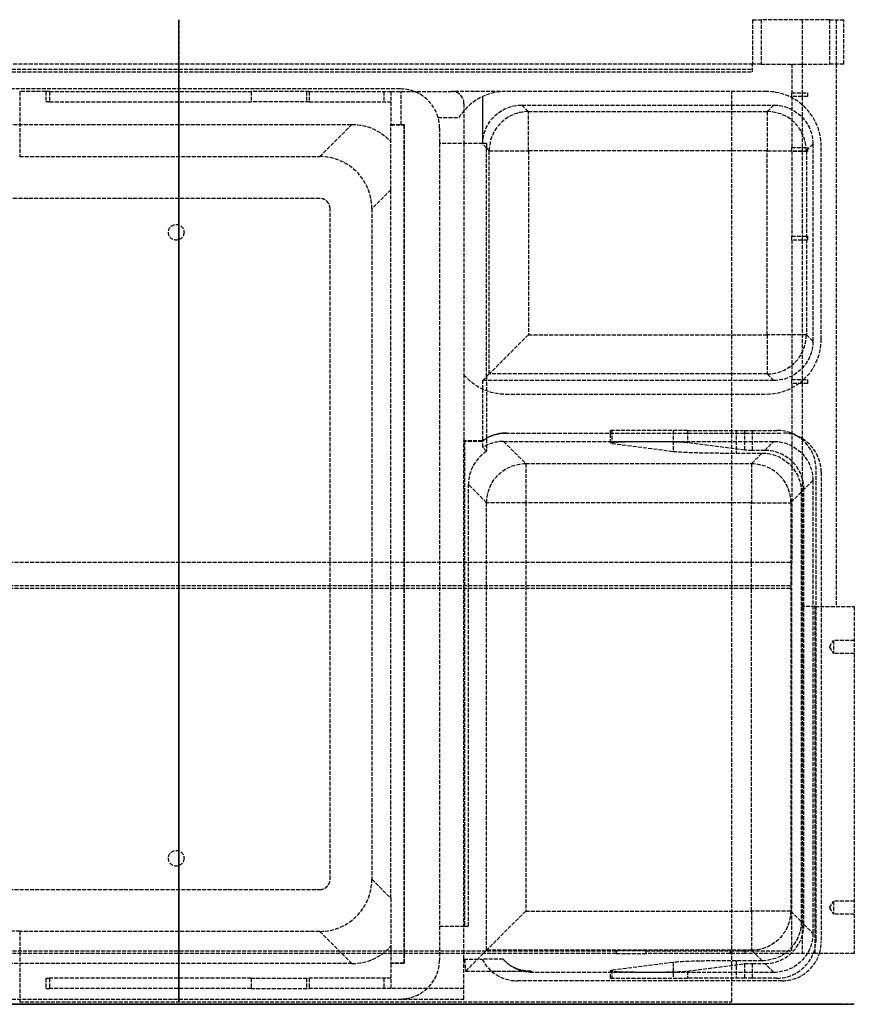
# Model space of a CAD drawing. Header units: millimetres. Extents: x -259 to 259, y 0 to 378.
# Tile 2 of 2: x -61 to 259, y 0 to 378. Entities that reach past the tile are written whole.
import ezdxf

# ---------------------------------------------------------------- set-up
doc = ezdxf.new("R2010")
doc.units = ezdxf.units.MM
doc.header["$LTSCALE"] = 10
doc.linetypes.add('ALLCAD_Strich', pattern=[0.2, 0.15, -0.05])
for name, color, linetype in [('BESCH_KONT_sich_schn_ansi_2d', 40, 'Continuous'), ('BESCH_KONT_sich_schn_grun_2d', 10, 'Continuous'), ('BESCH_KONT_sich_schn_seit_2d', 160, 'Continuous')]:
    doc.layers.add(name, color=color, linetype=linetype)

msp = doc.modelspace()

# ---------------------------------------------------------------- linework, layer by layer
at = {"layer": 'BESCH_KONT_sich_schn_ansi_2d', "linetype": 'ALLCAD_Strich'}
for p, q in [((-235, 0, 462), (235, 0, 462)), ((-233.97, 0, 405), (109.32, 0, 405)), ((84.97, 0, 355), (-233.97, 0, 355)), ((235, 0, 414), (-227, 0, 414)), ((220, 0, 411), (-220, 0, 411)), ((-217.15, 0, 463), (217.15, 0, 463)), ((-217, 0, 387), (220, 0, 387)), ((-61, 0), (-203.01, 0)), ((-61, 0, 1.25), (-203.01, 0, 1.25)), ((-203.01, 0, 4.25), (54.06, 0, 4.25)), ((167.71, 0, 435), (-167.71, 0, 435)), ((212, 0), (-61, 0)), ((-61, 0, 1.25), (212, 0, 1.25)), ((-61, 0), (-61, 0, 1.25)), ((-53.51, 0, 0), (-53.51, 0, 0)), ((-53.51, 0, 0.01), (-53.51, 0, 0.01)), ((-53.51, 0, 0), (-53.51, 0, 0.01)), ((-53.51, 0, 0), (-53.51, 0, 0)), ((-53.51, 0, 0.01), (-53.51, 0, 0)), ((-53.51, 0, 0.01), (-53.51, 0, 0.01)), ((-53.51, 0, 0.01), (-53.51, 0, 0)), ((-53.5, 0, 0), (-53.5, 0, 0.01)), ((-53.5, 0, 0), (-53.5, 0, 0.01)), ((-53.5, 0, 0.01), (-53.5, 0, 0.01)), ((-53.5, 0, 0.01), (-53.5, 0, 0)), ((-53.5, 0, 0.01), (-53.5, 0, 0.01)), ((-53.5, 0, 0), (-53.5, 0, 0)), ((-53.5, 0, 0), (-53.5, 0, 0.01)), ((-53.5, 0, 0), (-53.5, 0, 0)), ((-53.5, 0, 0), (-53.5, 0, 0)), ((-53.5, 0, 0), (-53.5, 0, 0)), ((-53.5, 0, 0.01), (-53.5, 0, 0.01)), ((-53.5, 0, 0.01), (-53.5, 0, 0.01)), ((-53.49, 0, 0), (-53.49, 0, 0)), ((-53.49, 0, 0.01), (-53.49, 0, 0.01)), ((-53.49, 0, 0), (-53.49, 0, 0)), ((-53.49, 0, 0.01), (-53.49, 0, 0)), ((-53.49, 0, 0.01), (-53.49, 0, 0.01)), ((-53.49, 0, 0.01), (-53.49, 0, 0)), ((-53.49, 0, 0), (-53.49, 0, 0.01)), ((-51, 0, 36.25), (-51, 0, 1.25)), ((27.72, 0, 283.28), (-49.53, 0, 45.52)), ((-4, 0), (-4, 0, 1.25)), ((2, 0), (2, 0, 1.25)), ((49, 0, 37.17), (78.67, 0, 205.46)), ((49, 0, 1.25), (49, 0, 37.17)), ((81.32, 0, 310.01), (50.02, 0, 303.36)), ((56.87, 0, 81.79), (54.06, 0, 1.25)), ((54.06, 0, 1.25), (54.06, 0, 4.25)), ((64.71, 0, 306.48), (56.87, 0, 81.79)), ((58, 0, 1.25), (58, 0, 4.25)), ((66.41, 0, 355), (64.71, 0, 306.48)), ((74.04, 0, 1.25), (81.15, 0, 204.8)), ((78.67, 0, 205.46), (109.32, 0, 197.25)), ((81.15, 0, 204.8), (81.32, 0, 209.55)), ((81.32, 0, 349.3), (81.32, 0, 310.01)), ((81.32, 0, 349.3), (81.32, 0, 355)), ((109.32, 0, 355.25), (81.32, 0, 349.3)), ((81.32, 0, 310.01), (81.32, 0, 204.75)), ((109.32, 0, 400), (84.97, 0, 400)), ((84.97, 0, 400), (84.97, 0, 355)), ((99.97, 0, 355), (84.97, 0, 355)), ((84.97, 0, 400), (84.97, 0, 405)), ((86.23, 0, 350.34), (86.4, 0, 355)), ((99.41, 0, 400), (99.41, 0, 405)), ((99.97, 0, 355), (99.97, 0, 400)), ((99.97, 0, 355), (99.97, 0, 353.26)), ((104.62, 0, 198.51), (104.62, 0, 354.25)), ((107.45, 0, 400), (107.45, 0, 405)), ((109.32, 0, 197.25), (109.32, 0, 355.25)), ((109.32, 0, 405), (109.32, 0, 400)), ((109.32, 0, 405), (116.32, 0, 405)), ((109.63, 0, 396.04), (109.32, 0, 405)), ((109.32, 0, 355.25), (111.04, 0, 355.62)), ((109.49, 0, 400), (109.32, 0, 400)), ((116.32, 0, 400), (109.49, 0, 400)), ((109.63, 0, 396.04), (124.32, 0, 396.04)), ((110.02, 0, 384.75), (109.63, 0, 396.04)), ((110.02, 0, 384.75), (118.03, 0, 155.48)), ((110.02, 0, 384.75), (135.08, 0, 384.75)), ((117.99, 0, 357.09), (111.04, 0, 355.62)), ((116.32, 0, 399), (116.32, 0, 405)), ((129.71, 0, 399), (116.32, 0, 399)), ((116.32, 0, 405), (129.71, 0, 405)), ((117.99, 0, 357.09), (116.53, 0, 399)), ((117.99, 0, 357.09), (119.02, 0, 327.48)), ((219.61, 0, 155.48), (118.03, 0, 155.48)), ((225.62, 0, 327.48), (119.02, 0, 327.48)), ((124.32, 0, 396.04), (124.32, 0, 399)), ((124.52, 0, 399), (133.02, 0, 155.48)), ((125.32, 0, 399), (125.32, 0, 405)), ((129.71, 0, 399), (129.71, 0, 405)), ((231.32, 0, 399), (129.71, 0, 399)), ((231.32, 0, 405), (129.71, 0, 405)), ((131.52, 0, 399), (134.02, 0, 327.48)), ((133.02, 0, 141), (219.61, 0, 141)), ((133.02, 0, 155.48), (133.02, 0, 141)), ((134.02, 0, 313), (225.62, 0, 313)), ((134.02, 0, 313), (134.02, 0, 327.48)), ((166.09, 0, 377.12), (189.56, 0, 289.53)), ((211.42, 0, 461.19), (179.18, 0, 438.62)), ((216.95, 0, 303.22), (195.07, 0, 384.88)), ((212, 0), (212, 0, 1.25)), ((213.71, 0, 271), (229.35, 0, 271)), ((244, 0, 463), (217.15, 0, 463)), ((223.65, 0, 271), (219.61, 0, 155.48)), ((219.61, 0, 155.48), (219.61, 0, 141)), ((229.35, 0, 301), (219.85, 0, 301)), ((220, 0, 467), (220, 0, 463)), ((220, 0, 405), (220, 0, 387)), ((220, 0, 414), (220, 0, 411)), ((220, 0, 411), (220, 0, 405)), ((220, 0, 463), (220, 0, 414)), ((223.27, 0, 469.99), (244, 0, 468.13)), ((228.12, 0, 399), (224.69, 0, 301)), ((225.32, 0, 405), (225.32, 0, 399)), ((225.62, 0, 327.48), (225.62, 0, 313)), ((229.35, 0, 301), (244.35, 0, 301)), ((229.35, 0, 301), (229.35, 0, 271)), ((244.35, 0, 271), (229.35, 0, 271)), ((246.32, 0, 399), (231.32, 0, 399)), ((231.32, 0, 405), (246.32, 0, 405)), ((231.32, 0, 405), (231.32, 0, 399)), ((234.6, 0, 155.48), (238.64, 0, 271)), ((235, 0, 463), (235, 0, 414)), ((235, 0, 422), (239, 0, 422)), ((239, 0, 405), (239, 0, 426.5)), ((239, 0, 426.5), (259, 0, 426.5)), ((239, 0, 461), (239, 0, 426.5)), ((252, 0, 461), (239, 0, 461)), ((252, 0, 447), (239, 0, 447)), ((239.69, 0, 301), (243.11, 0, 399)), ((241, 0, 463), (241, 0, 461)), ((259, 0, 469.5), (244, 0, 469.5)), ((244, 0, 469.5), (244, 0, 463)), ((244, 0, 463), (252, 0, 463)), ((244, 0, 468.13), (249.48, 0, 467.63)), ((244.35, 0, 271), (244.35, 0, 301)), ((246.32, 0, 399), (246.32, 0, 405)), ((249.5, 0, 448), (251, 0, 450.5)), ((249.5, 0, 448), (251, 0, 445.5)), ((251, 0, 450.5), (251, 0, 448)), ((251, 0, 448), (251, 0, 445.5)), ((259, 0, 445.5), (251, 0, 445.5)), ((259, 0, 450.5), (251, 0, 450.5)), ((252, 0, 463), (252, 0, 461)), ((252, 0, 461), (252, 0, 447)), ((259, 0, 469.5), (259, 0, 426.5))]:
    msp.add_line(p, q, dxfattribs=at)
at = {"layer": 'BESCH_KONT_sich_schn_ansi_2d', "linetype": 'ALLCAD_Strich', "extrusion": (0, 1, 0)}
for centre, radius, start, end in [((53.51, 0.01), 0.00271, 0, 90), ((53.51, 0), 0.00271, 270, 0), ((53.51, 0.01), 0.00116, 90, 180), ((53.51, 0), 0.00116, 180, 270), ((53.49, 0.01), 0.00271, 0, 90), ((53.49, 0), 0.00271, 270, 0), ((53.5, 0.01), 0.00093, 90, 180), ((53.5, 0.01), 0.00093, 180, 270), ((53.49, 0.01), 0.00116, 90, 180), ((53.49, 0), 0.00116, 180, 270), ((-86.32, 345.25), 5, 360, 78), ((-133.02, 156), 15, 270, 358), ((-134.02, 328), 15, 270, 358), ((-217.15, 453), 10, 55, 90), ((-219.85, 304), 3, 270, 345), ((-219.61, 156), 15, 182, 270), ((-223, 467), 3, 0, 95.1325), ((-225.62, 328), 15, 182, 270), ((-252, 466), 3, 32.9871, 270)]:
    msp.add_arc(centre, radius, start, end, dxfattribs=at)
at = {"layer": 'BESCH_KONT_sich_schn_ansi_2d', "linetype": 'ALLCAD_Strich', "extrusion": (0, -1, 0)}
for centre, radius, start, end in [((-53.51, 0), 0.00116, 180, 270), ((-53.51, 0.01), 0.00116, 90, 180), ((-53.51, 0), 0.00271, 270, 0), ((-53.51, 0.01), 0.00271, 0, 90), ((-53.5, 0.01), 0.00217, 270, 0), ((-53.5, 0.01), 0.00217, 0, 90), ((-53.49, 0), 0.00116, 180, 270), ((-53.49, 0.01), 0.00116, 90, 180), ((-53.49, 0), 0.00271, 270, 0), ((-53.49, 0.01), 0.00271, 0, 90), ((-21, 36.25), 30, 162, 180), ((56.25, 274.01), 30, 102, 162), ((180.58, 381), 15, 15, 195), ((167.71, 455), 20, 270, 305), ((213.71, 296), 25, 195, 270)]:
    msp.add_arc(centre, radius, start, end, dxfattribs=at)
for centre, major_axis, start_param, end_param in [((133.02, 0, 156), (-14.99, 0, -0.52), 0, 1.569578), ((225.62, 0, 328), (-14.99, 0, 0.52), 1.572014, 3.141593)]:
    msp.add_ellipse(centre, major_axis=major_axis, ratio=0.034878, start_param=start_param, end_param=end_param, dxfattribs=at)
at = {"layer": 'BESCH_KONT_sich_schn_ansi_2d', "linetype": 'ALLCAD_Strich', "extrusion": (0, 1, 0)}
for centre, major_axis, start_param, end_param in [((134.02, 0, 328), (14.99, 0, 0.52), 1.572014, 3.141593), ((219.61, 0, 156), (14.99, 0, -0.52), 0, 1.569578)]:
    msp.add_ellipse(centre, major_axis=major_axis, ratio=0.034878, start_param=start_param, end_param=end_param, dxfattribs=at)
at = {"layer": 'BESCH_KONT_sich_schn_ansi_2d', "linetype": 'ALLCAD_Strich'}
for points, knots in [([(54.06, 0, 4.25), (54.23, 0, 4.25), (54.57, 0, 4.25), (55, 0, 4.25), (55.41, 0, 4.25), (55.73, 0, 4.25), (56.11, 0, 4.25), (56.39, 0, 4.25), (56.73, 0, 4.25), (56.97, 0, 4.25), (57.24, 0, 4.25), (57.43, 0, 4.25), (57.64, 0, 4.25), (57.77, 0, 4.25), (57.89, 0, 4.25), (57.98, 0, 4.25), (58, 0, 4.25), (58, 0, 4.25)], [-3.926382, -3.926382, -3.926382, -3.926382, -3.795584, -3.664785, -3.599386, -3.468588, -3.403189, -3.272391, -3.206992, -3.076194, -3.010794, -2.879996, -2.814597, -2.683799, -2.6184, -2.487602, -2.356803, -2.356803, -2.356803, -2.356803]), ([(135.08, 0, 384.75), (135.07, 0, 384.76), (135.07, 0, 384.77), (132.97, 0, 386.93), (130.86, 0, 389.14), (127.24, 0, 392.93), (125.67, 0, 394.59), (124.32, 0, 396.04)], [-1.65063, -1.65063, -1.65063, -1.65063, -1.648226, -1.648226, -0.745624, -0.745624, 0.002404, 0.002404, 0.002404, 0.002404]), ([(125.33, 0, 405), (125.37, 0, 404.14), (125.41, 0, 403.28), (125.45, 0, 402.42), (125.5, 0, 401.28), (125.55, 0, 400.14), (125.6, 0, 399)], [-2.101932, -2.101932, -2.101932, -2.101932, -1.8431983, -1.8431983, -1.8431983, -1.5013153, -1.5013153, -1.5013153, -1.5013153])]:
    msp.add_open_spline(points, degree=3, knots=knots, dxfattribs=at)
for points in [[(116.49, 0, 400), (116.43, 0, 400), (116.38, 0, 400), (116.32, 0, 400)], [(116.53, 0, 399), (116.52, 0, 399.33), (116.5, 0, 399.67), (116.49, 0, 400)], [(135.45, 0, 396.04), (135.33, 0, 392.28), (135.21, 0, 388.52), (135.08, 0, 384.75)], [(135.45, 0, 396.04), (135.48, 0, 397.03), (135.51, 0, 398.01), (135.54, 0, 399)]]:
    msp.add_open_spline(points, degree=3, dxfattribs=at)
at = {"layer": 'BESCH_KONT_sich_schn_grun_2d', "linetype": 'ALLCAD_Strich'}
for p, q in [((220, 377.53), (220, 360.53)), ((220, 377.53), (223.27, 377.53)), ((249.48, 377.53), (223.27, 377.53)), ((223.27, 377.53), (223.27, 360.53)), ((239, 377.53), (239, 360.53)), ((249.48, 377.53), (255, 377.53)), ((249.48, 377.53), (249.48, 360.53)), ((252, 377.53), (252, 360.53)), ((255, 360.53), (255, 377.53)), ((220, 360.53), (-220, 360.53)), ((220, 357.53), (220, 360.53)), ((223.27, 360.53), (220, 360.53)), ((223.27, 360.53), (249.48, 360.53)), ((235, 360.53), (235, 349.53)), ((239, 360.53), (239, 349.53)), ((255, 360.53), (249.48, 360.53)), ((252, 360.53), (252, 152.53)), ((-220, 358.53), (220, 358.53)), ((-220, 357.53), (220, 357.53)), ((84.97, 350.97), (-233.97, 350.97)), ((-51, 350), (-61, 350)), ((-61, 350), (-61, 325.04)), ((-49.53, 350), (-51, 350)), ((-51, 350), (-51, 346)), ((-49.53, 350), (27.72, 350)), ((-49.53, 350), (-49.53, 346)), ((50.02, 350), (27.72, 350)), ((27.72, 350), (27.72, 346)), ((49, 350), (49, 346)), ((50.02, 350), (50.02, 346)), ((50.02, 350), (81.32, 350)), ((78.67, 350), (78.67, 346)), ((81.32, 350), (81.32, 337.4)), ((81.32, 350), (85.28, 350)), ((85.28, 350), (104.62, 350)), ((85.28, 337.23), (85.28, 350)), ((125.32, 350), (104.62, 350)), ((116.49, 348.06), (116.49, 330)), ((116.53, 330), (116.53, 348.07)), ((225.32, 350), (125.32, 350)), ((212, 9.03), (212, 350)), ((235, 349.53), (241, 349.53)), ((235, 348.03), (235, 349.53)), ((241, 348.03), (235, 348.03)), ((235, 348.03), (235, 328.53)), ((239, 349.53), (239, 348.03)), ((239, 348.03), (239, 328.53)), ((241, 349.53), (241, 348.03)), ((-49.53, 346), (-51, 346)), ((-49.53, 346), (27.72, 346)), ((50.02, 346), (27.72, 346)), ((50.02, 346), (81.32, 346)), ((109.32, 345.3), (109.32, 330)), ((131.52, 344.79), (228.12, 344.79)), ((131.52, 344.79), (134.02, 342.29)), ((225.62, 342.29), (228.12, 344.79)), ((99.41, 340.03), (107.45, 340.03)), ((134.02, 327.3), (134.02, 342.29)), ((134.02, 342.29), (225.62, 342.29)), ((225.62, 342.29), (225.62, 327.3)), ((-215.41, 337.4), (66.41, 337.4)), ((54.06, 325.04), (66.41, 337.4)), ((81.32, 330.73), (81.32, 337.4)), ((81.32, 337.4), (86.4, 337.4)), ((85.28, 337.23), (86.23, 337.23)), ((86.23, 337.23), (86.4, 337.4)), ((86.23, 337.23), (86.23, 15.77)), ((86.4, 337.4), (86.4, 15.6)), ((99.97, 335.97), (99.97, 330)), ((81.32, 312.33), (81.32, 330.73)), ((99.97, 330), (99.97, 30)), ((116.49, 330), (99.97, 330)), ((109.32, 330), (109.32, 241.4)), ((116.53, 330), (116.49, 330)), ((116.53, 329.8), (116.53, 330)), ((117.99, 330), (116.53, 330)), ((117.99, 328.34), (116.53, 329.8)), ((117.99, 330), (117.99, 328.34)), ((235, 328.53), (241, 328.53)), ((235, 327.03), (235, 328.53)), ((239, 328.53), (239, 327.03)), ((243.11, 329.8), (240.61, 327.3)), ((241, 328.53), (241, 327.03)), ((243.11, 329.8), (243.11, 254.2)), ((246.32, 255), (246.32, 329)), ((-61, 325.04), (54.06, 325.04)), ((-61, 325), (-61, 325.04)), ((119.02, 327.3), (117.99, 328.34)), ((117.99, 240.67), (117.99, 328.34)), ((119.02, 241.71), (119.02, 327.3)), ((119.02, 327.3), (134.02, 327.3)), ((134.02, 327.3), (134.02, 256.7)), ((225.62, 327.3), (134.02, 327.3)), ((225.62, 256.7), (225.62, 327.3)), ((225.62, 327.3), (240.61, 327.3)), ((241, 327.03), (235, 327.03)), ((235, 327.03), (235, 294.53)), ((239, 327.03), (239, 294.53)), ((240.61, 327.3), (240.61, 256.7)), ((81.32, 312.33), (74.04, 305.06)), ((81.32, 40.67), (81.32, 312.33)), ((54.06, 309), (-203.01, 309)), ((58, 47.94), (58, 305.06)), ((74.04, 305.06), (74.04, 47.94)), ((235, 294.53), (241, 294.53)), ((235, 293.03), (235, 294.53)), ((239, 294.53), (239, 293.03)), ((241, 294.53), (241, 293.03)), ((241, 293.03), (235, 293.03)), ((235, 293.03), (235, 239.53)), ((239, 293.03), (239, 239.53)), ((134.02, 256.7), (119.02, 241.71)), ((134.02, 256.7), (225.62, 256.7)), ((225.62, 256.7), (225.62, 241.71)), ((240.61, 256.7), (225.62, 256.7)), ((240.61, 256.7), (243.11, 254.2)), ((117.99, 240.67), (119.02, 241.71)), ((225.62, 241.71), (119.02, 241.71)), ((228.12, 239.21), (225.62, 241.71)), ((109.32, 241.4), (109.32, 216.03)), ((116.53, 239.21), (117.99, 240.67)), ((228.12, 239.21), (116.53, 239.21)), ((116.53, 235.93), (116.53, 239.21)), ((117.99, 240.67), (117.99, 212.05)), ((235, 239.53), (241, 239.53)), ((235, 238.03), (235, 239.53)), ((241, 238.03), (235, 238.03)), ((235, 238.03), (235, 169.53)), ((239, 239.53), (239, 238.03)), ((239, 238.03), (239, 152.53)), ((241, 239.53), (241, 238.03)), ((116.49, 235.94), (116.49, 215.99)), ((125.32, 234), (225.32, 234)), ((125.33, 219.03), (231.32, 219.03)), ((195.07, 220.03), (165.58, 220.03)), ((165.58, 215.19), (165.58, 220.03)), ((166.09, 220.03), (166.09, 215.06)), ((189.56, 220.03), (189.56, 212)), ((195.07, 220.03), (216.95, 220.03)), ((195.07, 220.03), (195.07, 215.33)), ((213.71, 220.03), (213.71, 211.35)), ((216.95, 220.03), (219.85, 220.03)), ((216.95, 220.03), (216.95, 212.48)), ((219.85, 220.03), (229.35, 220.03)), ((219.85, 220.03), (219.85, 212.4)), ((109.32, 19.53), (109.32, 216.03)), ((109.32, 216.03), (109.49, 215.86)), ((116.32, 216.03), (109.32, 216.03)), ((116.32, 215.86), (109.49, 215.86)), ((109.49, 215.86), (109.49, 30)), ((116.32, 216.03), (116.32, 215.86)), ((116.53, 213.52), (116.53, 215.98)), ((124.52, 215.82), (133.02, 207.32)), ((124.52, 215.82), (228.12, 215.82)), ((216.95, 212.48), (195.07, 215.33)), ((224.69, 212.4), (228.12, 215.82)), ((117.99, 212.05), (116.53, 213.52)), ((166.09, 215.06), (189.56, 212)), ((224.69, 212.4), (219.85, 212.4)), ((213.71, 211.35), (223.65, 211.35)), ((219.61, 207.32), (223.65, 211.35)), ((133.02, 207.32), (219.61, 207.32)), ((133.02, 207.32), (133.02, 192.33)), ((219.61, 207.32), (219.61, 192.33)), ((244.35, 25.03), (244.35, 205.03)), ((246.32, 204.03), (246.32, 24.03)), ((243.11, 200.83), (239.69, 197.41)), ((243.11, 200.83), (243.11, 27.23)), ((111.04, 30), (111.04, 199.32)), ((118.03, 192.33), (111.04, 199.32)), ((238.64, 196.36), (234.6, 192.33)), ((238.64, 196.36), (238.64, 31.7)), ((239.69, 30.65), (239.69, 197.41)), ((118.03, 20.75), (118.03, 192.33)), ((133.02, 192.33), (118.03, 192.33)), ((219.61, 192.33), (133.02, 192.33)), ((133.02, 192.33), (133.02, 35.74)), ((219.61, 192.33), (234.6, 192.33)), ((219.61, 35.74), (219.61, 192.33)), ((234.6, 192.33), (234.6, 35.74)), ((-235, 169.53), (235, 169.53)), ((235, 160.53), (235, 169.53)), ((-235, 160.53), (235, 160.53)), ((-235, 159.53), (235, 159.53)), ((235, 20.53), (235, 159.53)), ((244, 152.53), (239, 152.53)), ((239, 152.53), (239, 19.53)), ((244, 152.53), (259, 152.53)), ((244, 19.53), (244, 152.53)), ((259, 152.53), (259, 19.53)), ((249.5, 137), (251, 139.5)), ((249.5, 137), (251, 134.5)), ((251, 139.5), (251, 134.5)), ((259, 139.5), (251, 139.5)), ((259, 134.5), (251, 134.5)), ((74.04, 47.94), (81.32, 40.67)), ((-203.01, 44), (54.06, 44)), ((81.32, 40.67), (81.32, 22.27)), ((249.5, 37), (251, 39.5)), ((251, 39.5), (251, 34.5)), ((259, 39.5), (251, 39.5)), ((133.02, 35.74), (118.03, 20.75)), ((133.02, 35.74), (219.61, 35.74)), ((234.6, 35.74), (219.61, 35.74)), ((219.61, 35.74), (219.61, 20.75)), ((234.6, 35.74), (238.64, 31.7)), ((249.5, 37), (251, 34.5)), ((259, 34.5), (251, 34.5)), ((239.69, 30.65), (243.11, 27.23)), ((-61, 28), (-203.01, 28)), ((-61, 27.96), (-61, 28)), ((54.06, 27.96), (-61, 27.96)), ((-61, 27.96), (-61, 2.03)), ((66.41, 15.6), (54.06, 27.96)), ((99.97, 30), (99.97, 17.03)), ((99.97, 30), (109.32, 30)), ((109.49, 30), (109.32, 30)), ((109.49, 30), (111.04, 30)), ((-167.71, 20.53), (167.71, 20.53)), ((167.71, 19.53), (-167.71, 19.53)), ((81.32, 22.27), (81.32, 15.6)), ((109.32, 17.28), (109.32, 19.53)), ((110.02, 12.74), (118.03, 20.75)), ((219.61, 20.75), (118.03, 20.75)), ((179.18, 20.53), (167.71, 20.53)), ((167.71, 20.53), (167.71, 19.53)), ((167.71, 19.53), (179.18, 19.53)), ((179.18, 19.53), (179.18, 20.53)), ((179.18, 20.53), (211.42, 20.53)), ((211.42, 19.53), (179.18, 19.53)), ((211.42, 20.53), (211.42, 19.53)), ((211.42, 20.53), (217.15, 20.53)), ((217.15, 19.53), (211.42, 19.53)), ((217.15, 20.53), (235, 20.53)), ((217.15, 19.53), (217.15, 20.53)), ((244, 19.53), (217.15, 19.53)), ((223.65, 16.71), (219.61, 20.75)), ((259, 19.53), (244, 19.53)), ((66.41, 15.6), (-215.41, 15.6)), ((86.23, 15.77), (81.32, 15.8)), ((81.32, 15.6), (81.32, 6)), ((86.4, 15.6), (81.32, 15.6)), ((86.23, 15.77), (86.4, 15.6)), ((109.32, 2.03), (109.32, 17.28)), ((109.32, 17.28), (116.32, 17.28)), ((124.32, 17.28), (116.32, 17.28)), ((189.56, 16.06), (166.09, 13.01)), ((189.56, 16.06), (189.56, 10.03)), ((195.07, 12.73), (216.95, 15.59)), ((213.71, 16.71), (213.71, 10.03)), ((223.65, 16.71), (213.71, 16.71)), ((216.95, 15.59), (216.95, 10.03)), ((219.85, 15.66), (224.69, 15.66)), ((219.85, 15.66), (219.85, 10.03)), ((228.12, 12.24), (224.69, 15.66)), ((110.01, 12.73), (119.85, 12.73)), ((110.02, 12.74), (135.08, 12.74)), ((119.85, 12.73), (134.57, 12.73)), ((228.12, 12.24), (135.54, 12.24)), ((165.58, 10.03), (165.58, 12.87)), ((166.09, 13.01), (166.09, 10.03)), ((195.07, 12.73), (195.07, 10.03)), ((-51, 10), (-51, 6)), ((-51, 10), (-49.53, 10)), ((-49.53, 10), (-49.53, 6)), ((27.72, 10), (-49.53, 10)), ((27.72, 10), (50.02, 10)), ((27.72, 10), (27.72, 6)), ((49, 10), (49, 6)), ((81.32, 10), (50.02, 10)), ((50.02, 10), (50.02, 6)), ((78.67, 10), (78.67, 6)), ((231.32, 9.03), (129.71, 9.03)), ((165.58, 10.03), (195.07, 10.03)), ((216.95, 10.03), (195.07, 10.03)), ((212, 1), (212, 9.03)), ((219.85, 10.03), (216.95, 10.03)), ((229.35, 10.03), (219.85, 10.03)), ((-51, 6), (-49.53, 6)), ((27.72, 6), (-49.53, 6)), ((27.72, 6), (50.02, 6)), ((81.32, 6), (50.02, 6)), ((109.32, 6), (81.32, 6)), ((-233.97, 2.03), (109.32, 2.03)), ((-61, 2.03), (-61, 1)), ((-61, 1), (212, 1)), ((-53.51, 1), (-53.51, 0.99)), ((-53.51, 1), (-53.51, 0.99)), ((-53.51, 1), (-53.51, 0.99)), ((-53.51, 1), (-53.51, 0.99)), ((-53.51, 1), (-53.51, 0.99)), ((-53.51, 1), (-53.51, 0.99)), ((-53.51, 1), (-53.51, 0.99)), ((-53.51, 0.99), (-53.51, 0.99)), ((-53.51, 0.99), (-53.51, 0.99)), ((-53.51, 0.99), (-53.5, 0.99)), ((-53.5, 1), (-53.5, 0.99)), ((-53.5, 1), (-53.5, 0.99)), ((-53.5, 1), (-53.5, 0.99)), ((-53.5, 1), (-53.5, 0.99)), ((-53.5, 1), (-53.5, 0.99)), ((-53.5, 0.99), (-53.5, 1)), ((-53.5, 1), (-53.5, 0.99)), ((-53.5, 1), (-53.5, 0.99)), ((-53.5, 1), (-53.5, 0.99)), ((-53.49, 0.99), (-53.5, 0.99)), ((-53.5, 0.99), (-53.5, 0.99)), ((-53.5, 0.99), (-53.5, 0.99)), ((-53.49, 1), (-53.49, 0.99)), ((-53.49, 1), (-53.49, 0.99)), ((-53.49, 1), (-53.49, 0.99)), ((-53.49, 1), (-53.49, 0.99)), ((-53.49, 1), (-53.49, 0.99)), ((-53.49, 1), (-53.49, 0.99)), ((-53.49, 1), (-53.49, 0.99)), ((-53.49, 0.99), (-53.49, 0.99)), ((-53.49, 0.99), (-53.49, 0.99))]:
    msp.add_line(p, q, dxfattribs=at)
for centre in [(-1, 296), (-1, 56)]:
    msp.add_circle(centre, 3, dxfattribs=at)
for centre, radius, start, end in [((84.97, 335.97), 15, 15.7174, 90), ((104.62, 345.3), 4.7, 0, 90), ((125.32, 329), 21, 90, 148.3103), ((225.32, 329), 21, 49.342, 90), ((225.32, 329), 21, 0, 49.342), ((84.97, 335.97), 15, 0, 15.7174), ((225.32, 255), 21, 312.5586, 0), ((125.32, 255), 21, 220.3676, 270), ((225.32, 255), 21, 270, 310.658), ((225.32, 255), 21, 310.658, 312.5586), ((229.35, 205.03), 15, 0, 90), ((231.32, 204.03), 15, 59.1923, 90), ((231.32, 204.03), 15, 0, 59.1923), ((229.35, 25.03), 15, 270, 0), ((231.32, 24.03), 15, 342.5424, 0), ((231.32, 24.03), 15, 270, 342.5424), ((84.97, 17.03), 15, 270, 0), ((129.71, 24.03), 15, 206.7526, 270)]:
    msp.add_arc(centre, radius, start, end, dxfattribs=at)
at = {"layer": 'BESCH_KONT_sich_schn_grun_2d', "linetype": 'ALLCAD_Strich', "extrusion": (0, 0, -1)}
for centre, major_axis, ratio, start_param, end_param in [((131.54, 329.78), (-10.62, 10.62), 0.998783, -0.784789, 0.784789), ((228.1, 329.78), (10.62, 10.62), 0.998783, -0.784789, 0.784789), ((66.38, 317.38), (-14.16, -14.16), 0.998783, 2.356803, 3.197909), ((86.32, 337.06), (-5, 0), 0.034921, 0, 1.361357), ((228.1, 254.22), (10.62, -10.62), 0.998783, -0.784789, 0.784789), ((228.1, 200.81), (10.62, 10.62), 0.998783, -0.784789, 0.784789), ((219.85, 212.5), (-3, 0), 0.034921, -1.570796, -0.261799), ((223.63, 196.34), (-10.62, -10.62), 0.998783, 2.356803, 3.926382), ((133.02, 192.33), (10.61, 10.61), 0.998783, -2.355586, -0.786007), ((219.61, 192.33), (10.61, -10.61), 0.998783, -2.355586, -0.786007), ((219.61, 35.74), (-10.61, -10.61), 0.998783, -2.355586, -0.786007), ((223.63, 31.72), (-10.62, 10.62), 0.998783, 2.356803, 3.926382), ((228.1, 27.25), (-10.62, 10.62), 0.998783, 2.356803, 3.926382), ((219.85, 15.56), (3, 0), 0.034921, -2.879793, -1.570796)]:
    msp.add_ellipse(centre, major_axis=major_axis, ratio=ratio, start_param=start_param, end_param=end_param, dxfattribs=at)
at = {"layer": 'BESCH_KONT_sich_schn_grun_2d', "linetype": 'ALLCAD_Strich'}
for centre, major_axis, ratio, start_param, end_param in [((134.02, 327.3), (10.61, 10.61), 0.998783, 0.786007, 2.355586), ((225.62, 327.3), (10.61, -10.61), 0.998783, 0.786007, 2.355586), ((54.03, 305.03), (-14.16, -14.16), 0.998783, -3.926382, -2.356803), ((225.62, 256.7), (-10.61, -10.61), 0.998783, 0.786007, 2.355586), ((124.54, 200.81), (-10.62, 10.62), 0.998783, -0.784789, -0.223135), ((180.58, 215.19), (-15, 0), 0.034921, -2.879793, 0.261799), ((125.94, 199.41), (-5.1, -14.13), 0.990414, -2.229382, -1.221458), ((213.71, 212.23), (-25, 0), 0.034921, 0.261799, 1.570796), ((224.68, 197.39), (-10.62, -10.62), 0.998783, -3.926382, -2.356803), ((54.03, 47.97), (-14.16, 14.16), 0.998783, 2.356803, 3.926382), ((224.68, 30.67), (-10.62, 10.62), 0.998783, 2.356803, 3.926382), ((66.38, 35.62), (14.16, -14.16), 0.998783, -0.784789, 0.056317), ((110.01, 27.73), (0, -15), 0.034921, -0.800063, 0), ((213.71, 15.84), (25, 0), 0.034921, -4.712389, -3.403392), ((110.01, 27.73), (0, -15), 0.034921, 0, 0.034907), ((180.58, 12.87), (15, 0), 0.034921, -3.403392, -0.261799)]:
    msp.add_ellipse(centre, major_axis=major_axis, ratio=ratio, start_param=start_param, end_param=end_param, dxfattribs=at)
for points, knots in [([(58, 305.06), (58, 305.23), (57.98, 305.57), (57.89, 306), (57.77, 306.41), (57.64, 306.73), (57.43, 307.11), (57.24, 307.39), (56.97, 307.73), (56.73, 307.97), (56.39, 308.24), (56.11, 308.43), (55.73, 308.64), (55.41, 308.77), (55, 308.89), (54.57, 308.98), (54.23, 309), (54.06, 309)], [-3.926382, -3.926382, -3.926382, -3.926382, -3.795584, -3.664785, -3.599386, -3.468588, -3.403189, -3.272391, -3.206992, -3.076194, -3.010794, -2.879996, -2.814597, -2.683799, -2.6184, -2.487602, -2.356803, -2.356803, -2.356803, -2.356803]), ([(116.32, 216.03), (117.61, 217), (119.04, 217.75), (122.11, 218.77), (123.71, 219.03), (125.33, 219.03)], [0, 0, 0, 0, 0.4834326, 0.4834326, 0.968223, 0.968223, 0.968223, 0.968223]), ([(125.6, 219.03), (123.93, 219.03), (122.27, 218.75), (119.19, 217.69), (117.79, 216.94), (116.53, 215.98)], [0, 0, 0, 0, 0.5019212, 0.5019212, 0.9763269, 0.9763269, 0.9763269, 0.9763269]), ([(54.06, 44), (54.23, 44), (54.57, 44.02), (55, 44.11), (55.41, 44.23), (55.73, 44.36), (56.11, 44.57), (56.39, 44.76), (56.73, 45.03), (56.97, 45.27), (57.24, 45.61), (57.43, 45.89), (57.64, 46.27), (57.77, 46.59), (57.89, 47), (57.98, 47.43), (58, 47.77), (58, 47.94)], [-3.926382, -3.926382, -3.926382, -3.926382, -3.795584, -3.664785, -3.599386, -3.468588, -3.403189, -3.272391, -3.206992, -3.076194, -3.010794, -2.879996, -2.814597, -2.683799, -2.6184, -2.487602, -2.356803, -2.356803, -2.356803, -2.356803]), ([(135.54, 12.24), (134.4, 12.24), (133.27, 12.37), (131.05, 12.88), (129.98, 13.26), (127.2, 14.62), (125.62, 15.82), (124.32, 17.28)], [-1.270008, -1.270008, -1.270008, -1.270008, -0.928732, -0.928732, -0.587878, -0.587878, 0, 0, 0, 0]), ([(135.08, 12.74), (135.07, 12.74), (135.07, 12.74), (132.97, 12.67), (130.86, 13.06), (127.24, 14.69), (125.67, 15.79), (124.32, 17.28)], [-1.65063, -1.65063, -1.65063, -1.65063, -1.648226, -1.648226, -0.745624, -0.745624, 0.002404, 0.002404, 0.002404, 0.002404])]:
    msp.add_open_spline(points, degree=3, knots=knots, dxfattribs=at)
for points in [[(116.49, 215.99), (116.43, 215.95), (116.38, 215.9), (116.32, 215.86)], [(116.53, 215.98), (116.52, 215.99), (116.5, 215.99), (116.49, 215.99)], [(135.45, 12.34), (135.33, 12.48), (135.21, 12.61), (135.08, 12.74)], [(135.45, 12.34), (135.48, 12.31), (135.51, 12.28), (135.54, 12.24)]]:
    msp.add_open_spline(points, degree=3, dxfattribs=at)
at = {"layer": 'BESCH_KONT_sich_schn_seit_2d', "linetype": 'ALLCAD_Strich'}
for p, q in [((0, 350.1, 405), (0, 377.53, 405)), ((0, 377.53, 447), (0, 377.53, 463)), ((0, 377.53, 469), (0, 377.53, 463)), ((0, 377.53, 469), (0, 377.53, 469.99)), ((0, 377.53, 470), (0, 377.53, 469.99)), ((0, 377.53, 405), (0, 377.53, 447)), ((0, 360.53, 463), (0, 377.53, 463)), ((0, 377.53, 447), (0, 360.53, 447)), ((0, 377.53, 469.99), (0, 360.53, 469.99)), ((0, 377.53, 470), (0, 360.53, 470)), ((0, 377.53, 469), (0, 360.53, 469)), ((0, 360.53, 467), (0, 377.53, 467)), ((0, 377.53, 467.63), (0, 360.53, 467.63)), ((0, 360.53, 387), (0, 358.53, 387)), ((0, 360.53, 447), (0, 360.53, 461)), ((0, 360.53, 461), (0, 152.53, 461)), ((0, 152.53, 463), (0, 360.53, 463)), ((0, 360.53, 469.99), (0, 360.53, 470)), ((0, 360.53, 469.99), (0, 360.53, 469)), ((0, 360.53, 463), (0, 360.53, 469)), ((0, 358.53, 390), (0, 360.53, 390)), ((0, 360.53, 405), (0, 360.53, 390)), ((0, 360.53, 387), (0, 360.53, 390)), ((0, 360.53, 411), (0, 360.53, 405)), ((0, 360.53, 463), (0, 360.53, 461)), ((0, 360.53, 447), (0, 360.53, 414)), ((0, 360.53, 414), (0, 348.53, 414)), ((0, 358.53, 390), (0, 358.53, 387)), ((0, 358.53, 405), (0, 358.53, 390)), ((0, 335.97, 355), (0, 350.97, 355)), ((0, 350.97, 405), (0, 350.97, 355)), ((0, 350.1, 405), (0, 335.97, 405)), ((0, 350, 303.36), (0, 346, 303.36)), ((0, 350, 303.36), (0, 350, 283.28)), ((0, 350, 283.28), (0, 346, 283.28)), ((0, 350, 310.01), (0, 346, 310.01)), ((0, 350, 303.36), (0, 350, 310.01)), ((0, 350, 345.25), (0, 337.06, 345.25)), ((0, 350, 310.01), (0, 350, 345.25)), ((0, 350, 350.14), (0, 350, 354.25)), ((0, 337.23, 350.14), (0, 350, 350.14)), ((0, 350, 345.25), (0, 350, 350.14)), ((0, 350, 1.25), (0, 325.04, 1.25)), ((0, 350), (0, 350, 1.25)), ((0, 350, 1.25), (0, 350, 36.25)), ((0, 350, 45.52), (0, 350, 36.25)), ((0, 350, 45.52), (0, 350, 283.28)), ((0, 325), (0, 350)), ((0, 350, 36.25), (0, 346, 36.25)), ((0, 350, 45.52), (0, 346, 45.52)), ((0, 350, 405), (0, 350, 399)), ((0, 348.07, 399), (0, 350, 399)), ((0, 350, 205.46), (0, 346, 205.46)), ((0, 350, 37.17), (0, 346, 37.17)), ((0, 348.03, 422), (0, 349.53, 422)), ((0, 349.53, 422), (0, 349.53, 461)), ((0, 349.53, 463), (0, 349.53, 461)), ((0, 160.53, 414), (0, 348.53, 414)), ((0, 348.53, 422), (0, 348.53, 414)), ((0, 330, 399), (0, 348.07, 399)), ((0, 340.03, 400), (0, 348.06, 400)), ((0, 348.03, 461), (0, 348.03, 422)), ((0, 348.03, 422), (0, 328.53, 422)), ((0, 328.53, 460), (0, 348.03, 460)), ((0, 348.03, 463), (0, 348.03, 461)), ((0, 346, 303.36), (0, 346, 283.28)), ((0, 346, 303.36), (0, 346, 310.01)), ((0, 332.15, 204.75), (0, 346, 204.75)), ((0, 346, 45.52), (0, 346, 283.28)), ((0, 346, 45.52), (0, 346, 36.25)), ((0, 346, 1.25), (0, 346, 36.25)), ((0, 345.3, 197.25), (0, 331.89, 197.25)), ((0, 345.3, 355.25), (0, 345.3, 197.25)), ((0, 345.3, 355.25), (0, 330, 355.25)), ((0, 344.79, 399), (0, 342.29, 327.48)), ((0, 340.03, 400), (0, 340.03, 405)), ((0, 340.03, 400), (0, 335.97, 400)), ((0, 337.4, 355), (0, 325)), ((0, 337.23, 350.34), (0, 15.77, 350.34)), ((0, 335.97, 355), (0, 335.97, 405)), ((0, 335.97, 405), (0, 17.03, 405)), ((0, 17.03, 355), (0, 335.97, 355)), ((0, 335.97, 400), (0, 330, 400)), ((0, 20.85, 204.75), (0, 332.15, 204.75)), ((0, 331.89, 197.25), (0, 21.11, 197.25)), ((0, 330, 355.25), (0, 30, 355.25)), ((0, 30, 353.26), (0, 330, 353.26)), ((0, 329.8, 399), (0, 330, 399)), ((0, 330, 355), (0, 330, 353.26)), ((0, 330, 357.09), (0, 328.34, 357.09)), ((0, 330, 400), (0, 330, 355)), ((0, 329.8, 399), (0, 254.2, 399)), ((0, 328.34, 357.09), (0, 329.8, 399)), ((0, 329, 405), (0, 329, 399)), ((0, 327.03, 422), (0, 328.53, 422)), ((0, 328.53, 422), (0, 328.53, 461)), ((0, 328.53, 463), (0, 328.53, 461)), ((0, 327.3, 327.48), (0, 328.34, 357.09)), ((0, 240.67, 357.09), (0, 328.34, 357.09)), ((0, 327.3, 313), (0, 256.7, 313)), ((0, 241.71, 327.48), (0, 327.3, 327.48)), ((0, 327.3, 313), (0, 327.3, 327.48)), ((0, 327.03, 461), (0, 327.03, 422)), ((0, 327.03, 422), (0, 294.53, 422)), ((0, 294.53, 460), (0, 327.03, 460)), ((0, 327.03, 463), (0, 327.03, 461)), ((0, 309, 1.25), (0, 325.04, 1.25)), ((0, 305.01), (0, 325)), ((0, 305.01), (0, 317.41, 355)), ((0, 40.67, 209.55), (0, 312.33, 209.55)), ((0, 309, 1.25), (0, 309, 4.25)), ((0, 305.06, 1.25), (0, 305.06, 4.25)), ((0, 47.99), (0, 305.01)), ((0, 47.99, 1.25), (0, 305.01, 1.25)), ((0, 305.01, 1.25), (0, 305.01, 4.25)), ((0, 305.01, 4.25), (0, 47.99, 4.25)), ((0, 299), (0, 299, 1.25)), ((0, 293.03, 422), (0, 294.53, 422)), ((0, 294.53, 422), (0, 294.53, 461)), ((0, 294.53, 463), (0, 294.53, 461)), ((0, 293.03, 461), (0, 293.03, 422)), ((0, 293.03, 422), (0, 239.53, 422)), ((0, 239.53, 460), (0, 293.03, 460)), ((0, 293.03, 463), (0, 293.03, 461)), ((0, 293), (0, 293, 1.25)), ((0, 256.7, 327.48), (0, 254.2, 399)), ((0, 256.7, 327.48), (0, 256.7, 313)), ((0, 255, 399), (0, 255, 405)), ((0, 254.2, 399), (0, 239.21, 399)), ((0, 240.67, 357.09), (0, 241.71, 327.48)), ((0, 241.4, 400), (0, 30, 400)), ((0, 241.4, 400), (0, 241.4, 405)), ((0, 239.21, 399), (0, 240.67, 357.09)), ((0, 240.67, 357.09), (0, 212.05, 357.09)), ((0, 238.03, 422), (0, 239.53, 422)), ((0, 239.53, 422), (0, 239.53, 461)), ((0, 239.53, 463), (0, 239.53, 461)), ((0, 235.93, 399), (0, 239.21, 399)), ((0, 238.03, 461), (0, 238.03, 422)), ((0, 238.03, 422), (0, 160.53, 422)), ((0, 160.53, 460), (0, 238.03, 460)), ((0, 238.03, 463), (0, 238.03, 461)), ((0, 234, 399), (0, 235.93, 399)), ((0, 234, 399), (0, 234, 405)), ((0, 220.03, 301), (0, 212.4, 301)), ((0, 220.03, 303.22), (0, 212.48, 303.22)), ((0, 220.03, 384.88), (0, 215.33, 384.88)), ((0, 220.03, 396), (0, 220.03, 377.12)), ((0, 220.03, 377.12), (0, 215.06, 377.12)), ((0, 220.03, 289.53), (0, 220.03, 377.12)), ((0, 220.03, 289.53), (0, 212, 289.53)), ((0, 220.03, 289.53), (0, 220.03, 271)), ((0, 220.03, 271), (0, 211.35, 271)), ((0, 215.72, 396), (0, 220.03, 396)), ((0, 216.03, 405), (0, 215.86, 400)), ((0, 213.52, 399), (0, 215.98, 399)), ((0, 215.82, 399), (0, 207.32, 155.48)), ((0, 213.52, 399), (0, 200.83, 399)), ((0, 212.05, 357.09), (0, 213.52, 399)), ((0, 197.41, 301), (0, 212.4, 301)), ((0, 211.35, 271), (0, 196.36, 271)), ((0, 205.03, 301), (0, 205.03, 271)), ((0, 204.03, 405), (0, 204.03, 399)), ((0, 200.83, 399), (0, 199.32, 355.62)), ((0, 200.83, 399), (0, 27.23, 399)), ((0, 30, 355.62), (0, 199.32, 355.62)), ((0, 192.33, 155.48), (0, 199.32, 355.62)), ((0, 30.65, 301), (0, 197.41, 301)), ((0, 196.36, 271), (0, 31.7, 271)), ((0, 22.57, 155.48), (0, 192.33, 155.48)), ((0, 192.33, 141), (0, 35.74, 141)), ((0, 192.33, 155.48), (0, 192.33, 141)), ((0, 169.53, 463), (0, 169.53, 462)), ((0, 169.53, 462), (0, 160.53, 462)), ((0, 160.53, 414), (0, 160.53, 422)), ((0, 159.53, 460), (0, 160.53, 460)), ((0, 160.53, 462), (0, 160.53, 460)), ((0, 160.53, 460), (0, 160.53, 422)), ((0, 159.53, 422), (0, 159.53, 414)), ((0, 159.53, 422), (0, 20.53, 422)), ((0, 20.53, 414), (0, 159.53, 414)), ((0, 159.53, 422), (0, 159.53, 460)), ((0, 20.53, 460), (0, 159.53, 460)), ((0, 159.53, 460), (0, 159.53, 463)), ((0, 152.53, 469.5), (0, 19.53, 469.5)), ((0, 152.53, 469.5), (0, 152.53, 426.5)), ((0, 152.53, 426.5), (0, 19.53, 426.5)), ((0, 19.53, 463), (0, 152.53, 463)), ((0, 59), (0, 59, 1.25)), ((0, 53), (0, 53, 1.25)), ((0, 35.59, 355), (0, 47.99)), ((0, 28), (0, 47.99)), ((0, 47.99, 1.25), (0, 47.99, 4.25)), ((0, 47.94, 1.25), (0, 47.94, 4.25)), ((0, 27.96, 1.25), (0, 44, 1.25)), ((0, 44, 1.25), (0, 44, 4.25)), ((0, 35.74, 155.48), (0, 31.7, 271)), ((0, 35.74, 155.48), (0, 35.74, 141)), ((0, 31.7, 271), (0, 16.71, 271)), ((0, 15.66, 301), (0, 30.65, 301)), ((0, 30.65, 301), (0, 27.23, 399)), ((0, 30, 355.25), (0, 6, 355.25)), ((0, 30, 355), (0, 30, 400)), ((0, 30, 400), (0, 17.03, 400)), ((0, 30, 355), (0, 30, 353.26)), ((0, 28), (0, 15.6, 355)), ((0, 1), (0, 28)), ((0, 27.96, 1.25), (0, 1, 1.25)), ((0, 27.23, 399), (0, 17.28, 399)), ((0, 25.03, 271), (0, 25.03, 301)), ((0, 24.03, 399), (0, 24.03, 405)), ((0, 20.75, 155.48), (0, 22.57, 155.48)), ((0, 21.11, 197.25), (0, 10, 197.25)), ((0, 10, 204.75), (0, 20.85, 204.75)), ((0, 19.29, 197.25), (0, 20.75, 155.48)), ((0, 19.53, 461.19), (0, 20.53, 461.19)), ((0, 20.53, 438.62), (0, 19.53, 438.62)), ((0, 19.53, 435), (0, 20.53, 435)), ((0, 20.53, 422), (0, 20.53, 414)), ((0, 20.53, 460), (0, 20.53, 422)), ((0, 20.53, 463), (0, 20.53, 460)), ((0, 19.53, 469.5), (0, 19.53, 426.5)), ((0, 19.53, 426.5), (0, 19.53, 405)), ((0, 12.74, 384.75), (0, 19.29, 197.25)), ((0, 17.28, 396.04), (0, 17.28, 405)), ((0, 9.03, 399), (0, 17.28, 399)), ((0, 17.03, 405), (0, 17.03, 355)), ((0, 2.03, 355), (0, 17.03, 355)), ((0, 17.03, 405), (0, 2.03, 405)), ((0, 17.03, 400), (0, 2.03, 400)), ((0, 16.71, 271), (0, 10.03, 271)), ((0, 16.06, 289.53), (0, 10.03, 289.53)), ((0, 15.8, 349.3), (0, 6, 349.3)), ((0, 15.66, 301), (0, 10.03, 301)), ((0, 15.59, 303.22), (0, 10.03, 303.22)), ((0, 13.01, 377.12), (0, 10.03, 377.12)), ((0, 12.73, 384.88), (0, 10.03, 384.88)), ((0, 10.03, 396), (0, 12.35, 396)), ((0, 10.03, 271), (0, 10.03, 289.53)), ((0, 10.03, 377.12), (0, 10.03, 289.53)), ((0, 10.03, 377.12), (0, 10.03, 396)), ((0, 10, 310.01), (0, 10, 303.36)), ((0, 10, 303.36), (0, 6, 303.36)), ((0, 10, 310.01), (0, 6, 310.01)), ((0, 10, 283.28), (0, 10, 303.36)), ((0, 10, 283.28), (0, 6, 283.28)), ((0, 10, 36.25), (0, 10, 1.25)), ((0, 10, 36.25), (0, 6, 36.25)), ((0, 10, 36.25), (0, 10, 45.52)), ((0, 10, 45.52), (0, 6, 45.52)), ((0, 10, 283.28), (0, 10, 45.52)), ((0, 10, 197.25), (0, 6, 197.25)), ((0, 10, 205.46), (0, 6, 205.46)), ((0, 10, 37.17), (0, 6, 37.17)), ((0, 9.03, 399), (0, 9.03, 405)), ((0, 6, 310.01), (0, 6, 303.36)), ((0, 6, 283.28), (0, 6, 303.36)), ((0, 6, 349.3), (0, 6, 310.01)), ((0, 6, 355), (0, 6, 349.3)), ((0, 6, 283.28), (0, 6, 45.52)), ((0, 6, 36.25), (0, 6, 45.52)), ((0, 6, 36.25), (0, 6, 1.25)), ((0, 6, 355.25), (0, 6, 355)), ((0, 2.03, 355), (0, 2.03, 405)), ((0, 1), (0, 1, 1.25)), ((0, 1, 0.01), (0, 0.99, 0.01)), ((0, 1, 0.01), (0, 0.99, 0.01)), ((0, 1, 0), (0, 0.99, 0)), ((0, 1, 0), (0, 0.99, 0)), ((0, 1, 0), (0, 0.99, 0)), ((0, 1, 0.01), (0, 0.99, 0.01)), ((0, 0.99, 0.01), (0, 1, 0.01)), ((0, 1, 0.01), (0, 0.99, 0.01)), ((0, 1, 0), (0, 0.99, 0)), ((0, 1, 0.01), (0, 0.99, 0.01)), ((0, 1, 0.01), (0, 0.99, 0.01)), ((0, 1, 0), (0, 0.99, 0)), ((0, 1, 0), (0, 0.99, 0)), ((0, 1, 0.01), (0, 0.99, 0.01)), ((0, 1, 0.01), (0, 0.99, 0.01)), ((0, 0.99, 0.01), (0, 0.99, 0.01)), ((0, 0.99, 0), (0, 0.99, 0.01)), ((0, 0.99, 0), (0, 0.99, 0))]:
    msp.add_line(p, q, dxfattribs=at)
at = {"layer": 'BESCH_KONT_sich_schn_seit_2d', "linetype": 'ALLCAD_Strich', "extrusion": (1, 0, 0)}
for centre in [(137, 448), (37, 448)]:
    msp.add_circle(centre, 2.5, dxfattribs=at)
at = {"layer": 'BESCH_KONT_sich_schn_seit_2d', "linetype": 'ALLCAD_Strich', "extrusion": (-1, 0, 0)}
for centre, radius, start, end in [((-357.53, 411), 3, 90, 180), ((-256.7, 328), 15, 270, 358), ((-192.33, 156), 15, 182, 270), ((-35.74, 156), 15, 270, 329.4477), ((-35.74, 156), 15, 329.4477, 358)]:
    msp.add_arc(centre, radius, start, end, dxfattribs=at)
at = {"layer": 'BESCH_KONT_sich_schn_seit_2d', "linetype": 'ALLCAD_Strich', "extrusion": (1, 0, 0)}
for centre, start, end in [((327.3, 328), 270, 358), ((27.73, 385.28), 134.1598, 182)]:
    msp.add_arc(centre, 15, start, end, dxfattribs=at)
for centre, major_axis, ratio, start_param, end_param in [((0, 345.3, 354.25), (0, -4.7), 0.212557, -3.141593, -2.293903), ((0, 345.3, 198.51), (0, 4.7), 0.267949, -1.421304, 0), ((0, 345.3, 354.25), (0, -4.7), 0.212557, -2.293903, -1.570796), ((0, 329, 147.27), (0, 0, 601.36), 0.034921, -1.1389, -1.137068), ((0, 345.3, 198.51), (0, 4.7), 0.267949, -1.570796, -1.421304), ((0, 332.32, 782.62), (0, -20.01, -573.07), 0.034878, 0.001218, 0.729691), ((0, 256.7, 328), (0, -14.99, -0.52), 0.034878, 0, 1.569578), ((0, 255, 147.27), (0, 0, 601.36), 0.034921, 1.137068, 1.1389), ((0, 192.33, 156), (0, 14.99, -0.52), 0.034878, -1.569578, 0)]:
    msp.add_ellipse(centre, major_axis=major_axis, ratio=ratio, start_param=start_param, end_param=end_param, dxfattribs=at)
at = {"layer": 'BESCH_KONT_sich_schn_seit_2d', "linetype": 'ALLCAD_Strich', "extrusion": (-1, 0, 0)}
for centre, major_axis, ratio, start_param, end_param in [((0, 327.3, 328), (0, 14.99, -0.52), 0.034878, 0, 1.569578), ((0, 199.41, 358.78), (0, -15.01, -0.02), 0.210982, -2.572284, -1.56436), ((0, 20.68, 782.62), (0, -20.01, 573.07), 0.034878, -3.140375, -2.411902), ((0, 35.74, 156), (0, -14.99, -0.52), 0.034878, -1.569578, 0)]:
    msp.add_ellipse(centre, major_axis=major_axis, ratio=ratio, start_param=start_param, end_param=end_param, dxfattribs=at)
at = {"layer": 'BESCH_KONT_sich_schn_seit_2d', "linetype": 'ALLCAD_Strich'}
for points, knots in [([(0, 305.01, 1.25), (0, 305.19, 1.25), (0, 305.54, 1.25), (0, 305.97, 1.25), (0, 306.38, 1.25), (0, 306.7, 1.25), (0, 307.09, 1.25), (0, 307.38, 1.25), (0, 307.71, 1.25), (0, 307.96, 1.25), (0, 308.23, 1.25), (0, 308.43, 1.25), (0, 308.63, 1.25), (0, 308.77, 1.25), (0, 308.89, 1.25), (0, 308.98, 1.25), (0, 309, 1.25), (0, 309, 1.25)], [2.356803, 2.356803, 2.356803, 2.356803, 2.487602, 2.6184, 2.683799, 2.814597, 2.879996, 3.010794, 3.076194, 3.206992, 3.272391, 3.403189, 3.468588, 3.599386, 3.664785, 3.795584, 3.926382, 3.926382, 3.926382, 3.926382]), ([(0, 309, 4.25), (0, 309, 4.25), (0, 308.98, 4.25), (0, 308.89, 4.25), (0, 308.77, 4.25), (0, 308.63, 4.25), (0, 308.43, 4.25), (0, 308.23, 4.25), (0, 307.96, 4.25), (0, 307.71, 4.25), (0, 307.38, 4.25), (0, 307.09, 4.25), (0, 306.7, 4.25), (0, 306.38, 4.25), (0, 305.97, 4.25), (0, 305.54, 4.25), (0, 305.19, 4.25), (0, 305.01, 4.25)], [-3.926382, -3.926382, -3.926382, -3.926382, -3.795584, -3.664785, -3.599386, -3.468588, -3.403189, -3.272391, -3.206992, -3.076194, -3.010794, -2.879996, -2.814597, -2.683799, -2.6184, -2.487602, -2.356803, -2.356803, -2.356803, -2.356803]), ([(0, 219.03, 405), (0, 219.03, 404.14), (0, 219.03, 403.28), (0, 219.03, 402.42), (0, 219.03, 401.28), (0, 219.03, 400.14), (0, 219.03, 399)], [-2.101932, -2.101932, -2.101932, -2.101932, -1.8431983, -1.8431983, -1.8431983, -1.5013153, -1.5013153, -1.5013153, -1.5013153]), ([(0, 219.03, 399), (0, 219.03, 399), (0, 218.75, 399), (0, 217.69, 399), (0, 216.94, 399), (0, 215.98, 399)], [0, 0, 0, 0, 0.5019212, 0.5019212, 0.9763269, 0.9763269, 0.9763269, 0.9763269]), ([(0, 44, 1.25), (0, 44, 1.25), (0, 44.02, 1.25), (0, 44.11, 1.25), (0, 44.23, 1.25), (0, 44.37, 1.25), (0, 44.57, 1.25), (0, 44.77, 1.25), (0, 45.04, 1.25), (0, 45.29, 1.25), (0, 45.62, 1.25), (0, 45.91, 1.25), (0, 46.3, 1.25), (0, 46.62, 1.25), (0, 47.03, 1.25), (0, 47.46, 1.25), (0, 47.81, 1.25), (0, 47.99, 1.25)], [2.356803, 2.356803, 2.356803, 2.356803, 2.487602, 2.6184, 2.683799, 2.814597, 2.879996, 3.010794, 3.076194, 3.206992, 3.272391, 3.403189, 3.468588, 3.599386, 3.664785, 3.795584, 3.926382, 3.926382, 3.926382, 3.926382]), ([(0, 47.99, 4.25), (0, 47.81, 4.25), (0, 47.46, 4.25), (0, 47.03, 4.25), (0, 46.62, 4.25), (0, 46.3, 4.25), (0, 45.91, 4.25), (0, 45.62, 4.25), (0, 45.29, 4.25), (0, 45.04, 4.25), (0, 44.77, 4.25), (0, 44.57, 4.25), (0, 44.37, 4.25), (0, 44.23, 4.25), (0, 44.11, 4.25), (0, 44.02, 4.25), (0, 44, 4.25), (0, 44, 4.25)], [-3.926382, -3.926382, -3.926382, -3.926382, -3.795584, -3.664785, -3.599386, -3.468588, -3.403189, -3.272391, -3.206992, -3.076194, -3.010794, -2.879996, -2.814597, -2.683799, -2.6184, -2.487602, -2.356803, -2.356803, -2.356803, -2.356803])]:
    msp.add_open_spline(points, degree=3, knots=knots, dxfattribs=at)
for points in [[(0, 215.98, 399), (0, 215.99, 399.33), (0, 215.99, 399.67), (0, 215.99, 400)], [(0, 12.34, 396.04), (0, 12.48, 392.28), (0, 12.61, 388.52), (0, 12.74, 384.75)], [(0, 12.34, 396.04), (0, 12.31, 397.03), (0, 12.28, 398.01), (0, 12.24, 399)]]:
    msp.add_open_spline(points, degree=3, dxfattribs=at)

doc.saveas('drawing.dxf')
